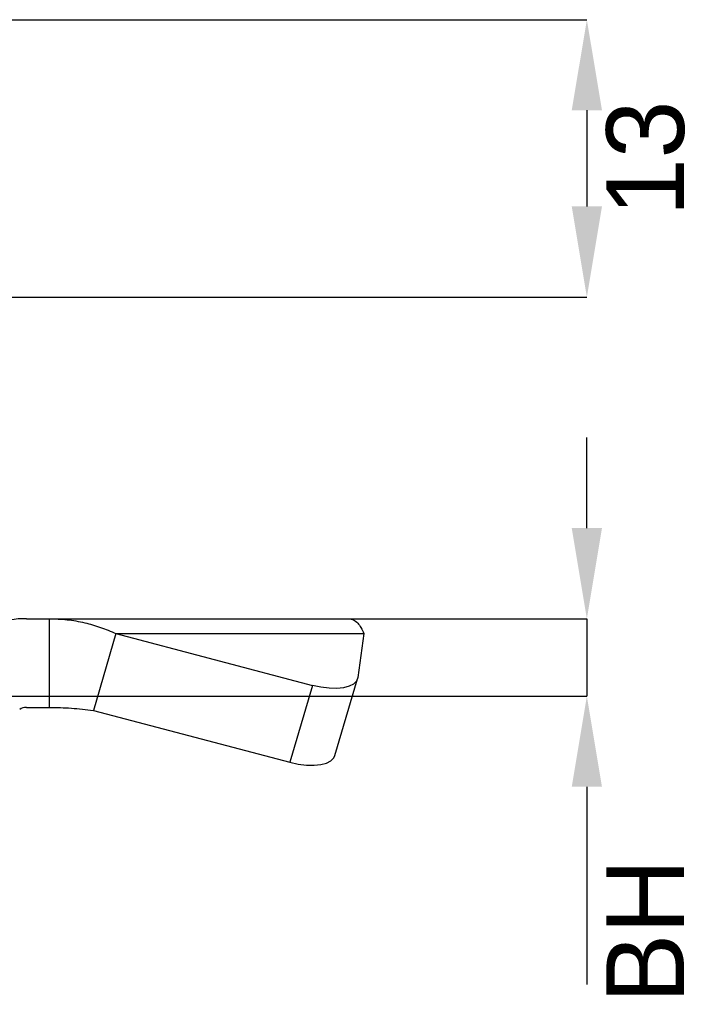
# Model space of a CAD drawing. Header units: millimetres. Extents: x 2282 to 2558, y 1608 to 1800.
# Tile 8 of 14: x 2372 to 2403, y 1640 to 1685. Entities that reach past the tile are written whole.
import ezdxf

# ---------------------------------------------------------------- set-up
doc = ezdxf.new("R2010")
doc.units = ezdxf.units.MM
doc.layers.add('1轮廓实线层', color=7, linetype='Continuous')
doc.layers.add('2细线层', color=3, linetype='Continuous')
doc.styles.add('SLDTEXTSTYLE1', font='txt')
doc.dimstyles.new('SLDDIMSTYLE1', dxfattribs={"dimtxt": 3.5, "dimasz": 4.08, "dimexe": 0, "dimexo": 0.0625, "dimgap": 0.875, "dimtad": 2, "dimdec": 0, "dimrnd": 1e-09, "dimzin": 12, "dimdsep": 46, "dimtxsty": 'SLDTEXTSTYLE1', "dimsah": 1, "dimcen": 0.09, "dimadec": 0, "dimazin": 3, "dimtfac": 1, "dimtmove": 0, "dimatfit": 0, "dimfxl": 1, "dimfrac": 2, "dimtolj": 1, "dimtzin": 12, "dimarcsym": 0})
doc.dimstyles.new('SLDDIMSTYLE3', dxfattribs={"dimtxt": 3.5, "dimasz": 4.08, "dimexe": 0, "dimexo": 0.0625, "dimgap": 0.875, "dimtad": 2, "dimdec": 0, "dimrnd": 1e-09, "dimzin": 4, "dimdsep": 46, "dimtxsty": 'SLDTEXTSTYLE1', "dimsah": 1, "dimcen": 0.09, "dimadec": 0, "dimazin": 1, "dimtfac": 1, "dimtmove": 0, "dimatfit": 0, "dimfxl": 1, "dimfrac": 2, "dimtolj": 1, "dimtzin": 12, "dimarcsym": 0})

# ---------------------------------------------------------------- blocks, each defined once
blk = doc.blocks.new('*D10')
at = {"layer": '2细线层', "color": 0, "lineweight": -2, "transparency": 16777216}
for p, q in [((2397.59, 1661.733), (2397.59, 1665.813)), ((2386.945, 1657.653), (2397.59, 1657.653)), ((2397.59, 1657.653), (2397.59, 1654.153)), ((2366.053, 1654.153), (2397.59, 1654.153)), ((2397.59, 1650.073), (2397.59, 1641.16))]:
    blk.add_line(p, q, dxfattribs=at)
at = {"layer": '2细线层', "color": 0, "transparency": 16777216}
for points in [[(2396.91, 1661.733), (2398.27, 1661.733), (2397.59, 1657.653)], [(2396.91, 1650.073), (2398.27, 1650.073), (2397.59, 1654.153)]]:
    blk.add_solid(points, dxfattribs=at)
at = {"layer": 'Defpoints', "color": 0, "transparency": 16777216}
for p in [(2386.882, 1657.653), (2397.59, 1657.653), (2365.991, 1654.153)]:
    blk.add_point(p, dxfattribs=at)
at = {"layer": '2细线层', "color": 0, "transparency": 16777216, "insert": (2398.465, 1643.576), "char_height": 3.5, "attachment_point": 2, "rotation": 90, "style": 'SLDTEXTSTYLE1'}
blk.add_mtext('\\A1;BH', dxfattribs=at)
blk = doc.blocks.new('*D14')
at = {"layer": '2细线层', "color": 0, "lineweight": -2, "transparency": 16777216}
for p, q in [((2369.995, 1684.653), (2397.59, 1684.653)), ((2397.59, 1680.573), (2397.59, 1676.233)), ((2367.995, 1672.153), (2397.59, 1672.153))]:
    blk.add_line(p, q, dxfattribs=at)
at = {"layer": '2细线层', "color": 0, "transparency": 16777216}
for points in [[(2396.91, 1680.573), (2398.27, 1680.573), (2397.59, 1684.653)], [(2396.91, 1676.233), (2398.27, 1676.233), (2397.59, 1672.153)]]:
    blk.add_solid(points, dxfattribs=at)
at = {"layer": 'Defpoints', "color": 0, "transparency": 16777216}
for p in [(2369.932, 1684.653), (2367.932, 1672.153), (2397.59, 1672.153)]:
    blk.add_point(p, dxfattribs=at)
at = {"layer": '2细线层', "color": 0, "transparency": 16777216, "insert": (2398.465, 1678.403), "char_height": 3.5, "attachment_point": 2, "rotation": 90, "style": 'SLDTEXTSTYLE1'}
blk.add_mtext('\\A1;13', dxfattribs=at)

msp = doc.modelspace()

# ---------------------------------------------------------------- linework, layer by layer
at = {"layer": '1轮廓实线层', "linetype": 'Continuous', "lineweight": 25}
for p, q in [((2372.348, 1657.653), (2373.382, 1657.653)), ((2373.382, 1657.653), (2373.382, 1653.653)), ((2373.382, 1657.653), (2386.882, 1657.653)), ((2376.385, 1656.984), (2375.365, 1653.519)), ((2376.385, 1656.984), (2385.231, 1654.647)), ((2376.385, 1656.984), (2387.55, 1656.984)), ((2387.55, 1656.984), (2387.279, 1654.998)), ((2385.231, 1654.647), (2384.211, 1651.183)), ((2386.247, 1651.479), (2387.267, 1654.943)), ((2372.348, 1653.653), (2373.382, 1653.653)), ((2375.365, 1653.519), (2384.211, 1651.183))]:
    msp.add_line(p, q, dxfattribs=at)
at = {"layer": '1轮廓实线层', "linetype": 'Continuous', "lineweight": 25, "flags": 128}
for points in [[(2387.279, 1654.998), (2387.219, 1654.84), (2387.087, 1654.707), (2386.888, 1654.606), (2386.63, 1654.539), (2386.323, 1654.509), (2385.978, 1654.518), (2385.61, 1654.564), (2385.231, 1654.647)], [(2384.211, 1651.183), (2384.59, 1651.1), (2384.959, 1651.054), (2385.303, 1651.045), (2385.611, 1651.075), (2385.868, 1651.142), (2386.067, 1651.243), (2386.199, 1651.376), (2386.247, 1651.479)]]:
    msp.add_lwpolyline(points, dxfattribs=at)
at = {"layer": '1轮廓实线层', "linetype": 'Continuous', "lineweight": 25}
for radius in [4.5, 0.5]:
    msp.add_arc((2372.348, 1653.153), radius, 90, 126.6743, dxfattribs=at)
for points, knots in [([(2373.382, 1657.653), (2373.65, 1657.644), (2374.184, 1657.626), (2374.954, 1657.484), (2375.691, 1657.276), (2376.153, 1657.081), (2376.385, 1656.984)], [0, 0, 0, 0, 0.261883, 0.523765, 0.760718, 1, 1, 1, 1]), ([(2386.882, 1657.653), (2386.949, 1657.644), (2387.082, 1657.624), (2387.262, 1657.472), (2387.421, 1657.262), (2387.507, 1657.077), (2387.55, 1656.984)], [0, 0, 0, 0, 0.2743907, 0.5487813, 0.7729207, 1, 1, 1, 1]), ([(2373.382, 1653.653), (2373.714, 1653.648), (2374.38, 1653.636), (2375.036, 1653.558), (2375.365, 1653.519)], [0, 0, 0, 0, 0.498926, 1, 1, 1, 1])]:
    msp.add_open_spline(points, degree=3, knots=knots, dxfattribs=at)

# ---------------------------------------------------------------- dimensions: what is measured, and where the dimension line sits
at = {"layer": '2细线层'}
dim = msp.add_linear_dim(base=(2397.58976, 1672.153436), p1=(2369.93216, 1684.653437), p2=(2367.932159, 1672.153436), angle=90, dimstyle='SLDDIMSTYLE3', dxfattribs=at)
dim.commit()
dim.dimension.update_dxf_attribs({"geometry": '*D14', "text_midpoint": (2397.58976, 1678.403436), "dimtype": 160})
dim = msp.add_linear_dim(base=(2397.59, 1657.653), p1=(2365.991, 1654.153), p2=(2386.882, 1657.653), angle=90, text='BH', dimstyle='SLDDIMSTYLE1', dxfattribs=at)
dim.commit()
dim.dimension.update_dxf_attribs({"geometry": '*D10', "text_midpoint": (2397.59, 1643.576), "dimtype": 160})

doc.saveas('drawing.dxf')
